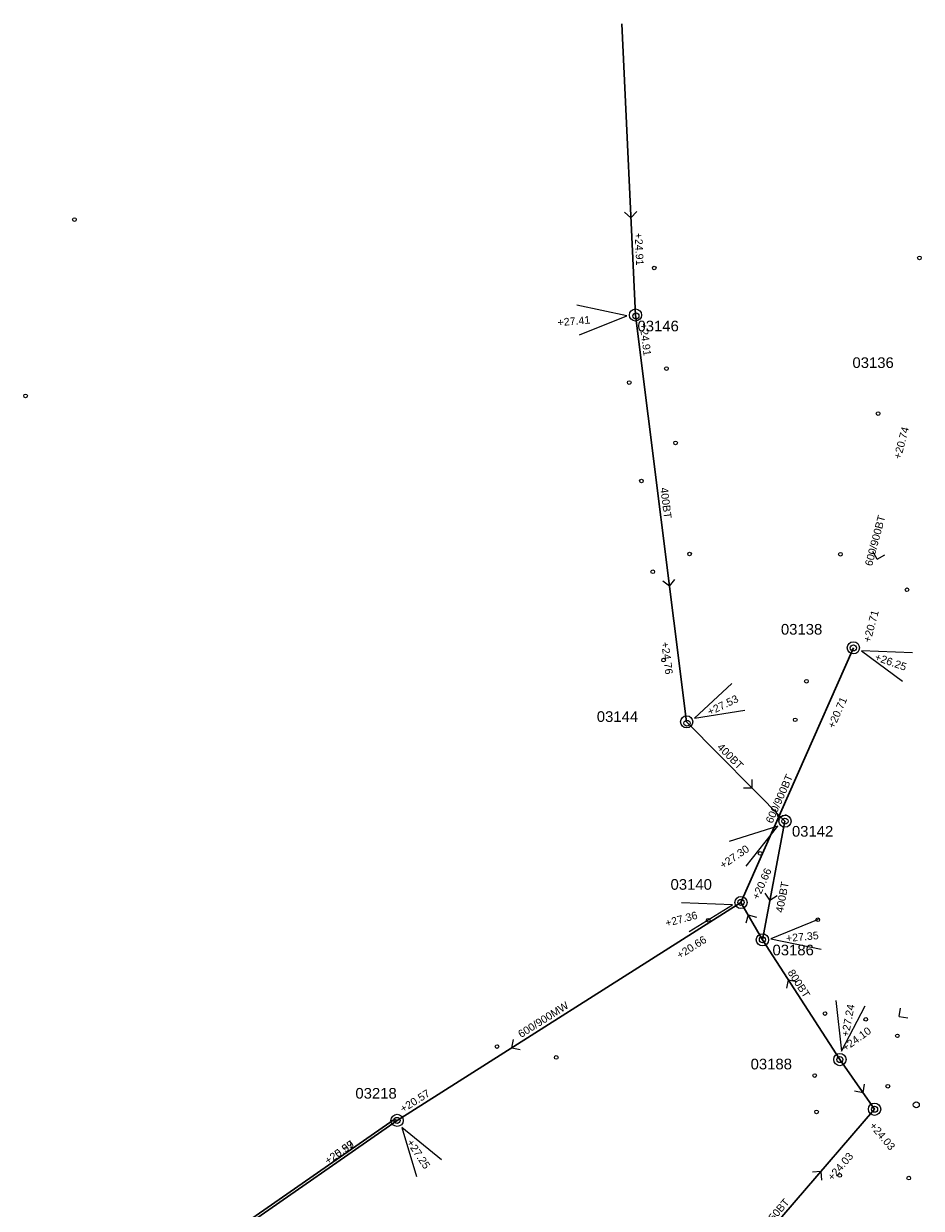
# Model space of a CAD drawing. Header units: metres. Extents: x 196788 to 198093, y 354523 to 355933.
# Tile 28 of 35: x 197345 to 197493, y 355715 to 355910. Entities that reach past the tile are written whole.
import ezdxf

# ---------------------------------------------------------------- set-up
doc = ezdxf.new("R2010")
doc.units = ezdxf.units.M
for name, color, linetype, lineweight in [('AFSTROOM', 2, 'Continuous', 0), ('BOB', 7, 'Continuous', 0), ('CODE', 1, 'Continuous', 0), ('DIAM', 7, 'Continuous', 0), ('GMGIS_STRENGEN', 3, 'Continuous', 30), ('inspectie-riool put', 2, 'Continuous', 0), ('kolk', 2, 'Continuous', 0), ('MVD', 5, 'Continuous', 0), ('PUT', 1, 'Continuous', 0)]:
    doc.layers.add(name, color=color, linetype=linetype, lineweight=lineweight)
doc.styles.get("Standard").update_dxf_attribs({"font": 'arial.ttf'})

# ---------------------------------------------------------------- blocks, each defined once
blk = doc.blocks.new('S360')
at = {"layer": 'inspectie-riool put', "color": 7, "linetype": 'Continuous', "lineweight": 0}
blk.add_circle((0, 0), 0.5, dxfattribs=at)
blk = doc.blocks.new('AFSTROOM')
at = {"layer": 'AFSTROOM', "linetype": 'Continuous'}
for q in [(1, 1), (1, -1)]:
    blk.add_line((0, 0), q, dxfattribs=at)
blk = doc.blocks.new('S340')
at = {"layer": 'kolk', "color": 7, "linetype": 'Continuous', "lineweight": 0}
blk.add_circle((0, 0), 0.3, dxfattribs=at)

msp = doc.modelspace()

# ---------------------------------------------------------------- linework, layer by layer
at = {"layer": 'GMGIS_STRENGEN', "linetype": 'Continuous', "flags": 128}
for points in [[(197443.34, 355909.67), (197445.56, 355861.75)], [(197445.56, 355861.75), (197453.96, 355794.82)], [(197481.37, 355806.99), (197462.9, 355765.12)], [(197453.96, 355794.82), (197470.13, 355778.48)], [(197470.13, 355778.48), (197466.42, 355758.98)], [(197462.9, 355765.12), (197406.37, 355729.27)], [(197466.42, 355758.98), (197462.9, 355765.12)], [(197479.15, 355739.27), (197466.42, 355758.98)], [(197479.15, 355739.27), (197484.86, 355731.1)], [(197458.41, 355700.42), (197484.86, 355731.1)], [(197406.37, 355729.27), (197354.11, 355692.82)]]:
    msp.add_lwpolyline(points, dxfattribs=at)
at = {"layer": 'GMGIS_STRENGEN', "flags": 128}
msp.add_lwpolyline([(197354.13, 355692.83), (197354.09, 355693.32), (197405.89, 355729.43), (197406.37, 355729.27)], dxfattribs=at)
at = {"layer": 'MVD', "linetype": 'Continuous'}
for p, q in [((197444.15, 355861.63), (197435.94, 355863.39)), ((197436.36, 355858.49), (197444.15, 355861.63)), ((197491.1, 355806.17), (197482.7, 355806.52)), ((197482.7, 355806.52), (197489.46, 355801.53)), ((197461.39, 355801.16), (197455.24, 355795.44)), ((197455.24, 355795.44), (197463.54, 355796.74)), ((197468.96, 355777.68), (197460.95, 355775.16)), ((197463.73, 355771.11), (197468.96, 355777.68)), ((197461.53, 355764.75), (197453.14, 355765.06)), ((197454.4, 355760.32), (197461.53, 355764.75)), ((197475.6, 355762.31), (197467.83, 355759.12)), ((197467.83, 355759.12), (197476.06, 355757.42)), ((197478.47, 355749.01), (197479.41, 355740.66)), ((197479.41, 355740.66), (197483.3, 355748.11)), ((197413.65, 355722.77), (197407.15, 355728.09)), ((197407.15, 355728.09), (197409.56, 355720.04))]:
    msp.add_line(p, q, dxfattribs=at)
at = {"layer": 'PUT', "linetype": 'Continuous'}
for centre in [(197445.56, 355861.75), (197481.37, 355806.99), (197453.97, 355794.82), (197470.13, 355778.48), (197462.9, 355765.12), (197466.42, 355758.98), (197479.16, 355739.27), (197484.86, 355731.1), (197406.37, 355729.27)]:
    msp.add_circle(centre, 1, dxfattribs=at)

# ---------------------------------------------------------------- block references
at = {"layer": 'AFSTROOM'}
for p, rotation in [((197444.82, 355877.72), 92.6), ((197485.29, 355821.61), 75.00000000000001), ((197451.16, 355817.13), 97.2), ((197464.74, 355783.93), 134.7), ((197469.05, 355779.07), 66.2), ((197467.66, 355765.48), 79.19999999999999), ((197464.07, 355763.07), 299.9), ((197470.67, 355752.41), 302.9), ((197488.9, 355746.36), 36), ((197425.21, 355741.22), 32.40000000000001), ((197482.96, 355733.82), 124.9), ((197476.04, 355720.87), 229.2)]:
    msp.add_blockref('AFSTROOM', p, dxfattribs=dict(at, rotation=rotation))
at = {"layer": 'inspectie-riool put', "color": 7, "linetype": 'Continuous', "lineweight": 0}
for p in [(197445.62, 355861.61), (197481.37, 355806.99), (197454.02, 355794.61), (197470.13, 355778.49), (197462.9, 355765.12), (197466.42, 355758.98), (197479.15, 355739.27), (197484.86, 355731.1), (197491.7, 355731.83), (197406.37, 355729.27)]:
    msp.add_blockref('S360', p, dxfattribs=at)
at = {"layer": 'kolk', "color": 7, "linetype": 'Continuous', "lineweight": 0}
for p in [(197353.34, 355877.45), (197448.63, 355869.49), (197492.23, 355871.14), (197450.64, 355852.95), (197444.53, 355850.64), (197345.3, 355848.44), (197485.44, 355845.54), (197452.15, 355840.72), (197446.53, 355834.45), (197454.44, 355822.44), (197479.24, 355822.4), (197448.39, 355819.52), (197490.18, 355816.56), (197450.17, 355804.99), (197473.65, 355801.51), (197471.82, 355795.16), (197466.04, 355773.19), (197457.52, 355762.19), (197475.52, 355762.28), (197476.71, 355746.84), (197483.41, 355745.89), (197488.6, 355743.18), (197422.8, 355741.41), (197432.54, 355739.63), (197475.01, 355736.65), (197487.02, 355734.89), (197487.04, 355734.89), (197475.32, 355730.67), (197479.13, 355720.21), (197490.47, 355719.78)]:
    msp.add_blockref('S340', p, dxfattribs=at)

# ---------------------------------------------------------------- texts
at = {"layer": 'BOB'}
for s, rotation, p in [('+24.91', 272.6, (197445.43, 355875.26)), ('+24.91', 277.2, (197446.24, 355860.32)), ('+20.74', 75, (197489.15, 355837.94)), ('+20.71', 75, (197484.17, 355807.79)), ('+24.76', 277.2, (197449.8, 355807.91)), ('+20.71', 66.2, (197478.21, 355793.63)), ('+20.66', 66.2, (197465.79, 355765.48)), ('+20.66', 32.4, (197452.83, 355755.78)), ('+24.10', 36, (197480.07, 355740.56)), ('+20.57', 32.4, (197407.37, 355730.5)), ('+24.03', 310.3, (197483.92, 355728.34)), ('+20.57', 34.9, (197395.01, 355721.96)), ('+25.99', 34.9, (197395.01, 355721.96)), ('+24.03', 49.2, (197477.94, 355719.24))]:
    msp.add_text(s, height=1.25, rotation=rotation, dxfattribs=at).set_placement(p)
at = {"layer": 'CODE'}
for s, p in [('03146', (197445.89, 355859.07)), ('03136', (197481.22, 355853.04)), ('03138', (197469.46, 355809.18)), ('03144', (197439.2, 355794.82)), ('03142', (197471.27, 355775.95)), ('03140', (197451.32, 355767.21)), ('03186', (197468.08, 355756.42)), ('03188', (197464.48, 355737.66)), ('03218', (197399.52, 355732.85))]:
    msp.add_text(s, height=1.75, dxfattribs=at).set_placement(p)
at = {"layer": 'DIAM'}
for s, rotation, p in [('400BT', 277.2, (197449.63, 355833.31)), ('600/900BT', 75, (197484.44, 355820.36)), ('400BT', 314.7, (197458.89, 355790.56)), ('600/900BT', 66.2, (197468.04, 355778.02)), ('400BT', 79.2, (197469.8, 355763.35)), ('800BT', 302.9, (197470.5, 355753.6)), ('600/900MW', 32.4, (197426.76, 355742.8)), ('300/450BT', 49.2, (197465.38, 355709.27))]:
    msp.add_text(s, height=1.25, rotation=rotation, dxfattribs=at).set_placement(p)
at = {"layer": 'MVD'}
for s, rotation, p in [('+27.41', 4.9, (197432.8, 355859.9)), ('+26.25', 340.6, (197484.77, 355805)), ('+27.53', 25.9, (197457.77, 355795.84)), ('+27.30', 34.5, (197459.95, 355770.58)), ('+27.36', 14.9, (197450.65, 355761.09)), ('+27.35', 5.4, (197470.35, 355758.6)), ('+27.24', 79.4, (197480.6, 355742.94)), ('+27.25', 303.6, (197407.89, 355725.63))]:
    msp.add_text(s, height=1.25, rotation=rotation, dxfattribs=at).set_placement(p)

doc.saveas('drawing.dxf')
